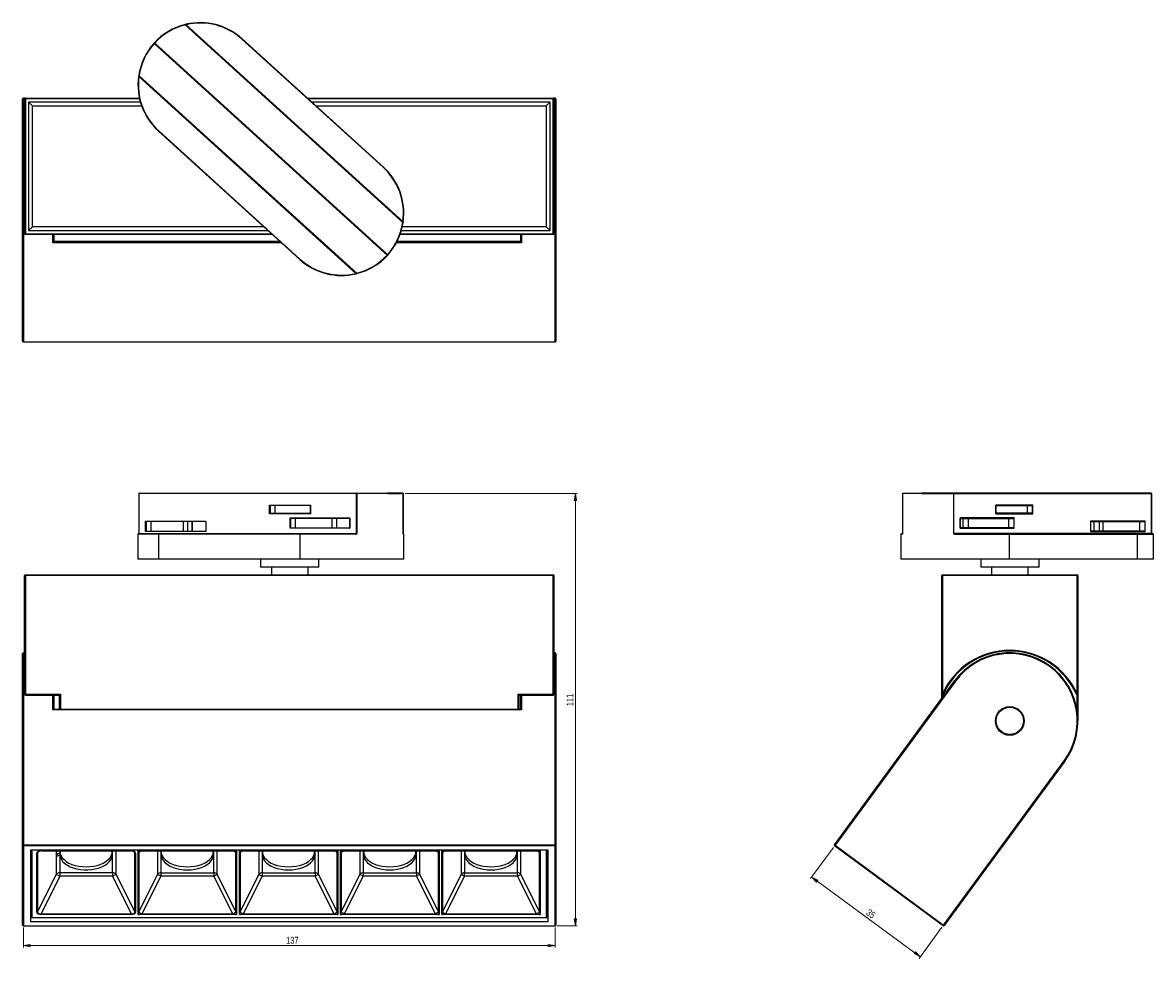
# Model space of a CAD drawing. Header units: millimetres. Extents: x 210 to 1117, y 285 to 765.
# Tile 2 of 2: x 536 to 1117, y 285 to 765. Entities that reach past the tile are written whole.
import ezdxf

# ---------------------------------------------------------------- set-up
doc = ezdxf.new("R2010")
doc.units = ezdxf.units.MM
doc.styles.add('SLDTEXTSTYLE0', font='TXT', dxfattribs={"width": 0.75})
doc.dimstyles.new('SLDDIMSTYLE0', dxfattribs={"dimtxt": 3.5, "dimasz": 3.556, "dimexe": 0, "dimexo": 0.0625, "dimgap": 0.875, "dimtad": 1, "dimdec": 0, "dimlfac": 0.5, "dimrnd": 1e-09, "dimzin": 12, "dimdsep": 46, "dimtxsty": 'SLDTEXTSTYLE0', "dimblk1": 'CLOSED', "dimblk2": 'CLOSED', "dimsah": 1, "dimcen": 0.09, "dimadec": 0, "dimazin": 3, "dimtfac": 1, "dimtdec": 0, "dimtofl": 0, "dimtmove": 0, "dimatfit": 3, "dimldrblk": 'CLOSED', "dimfxl": 0, "dimfrac": 2, "dimtolj": 1, "dimtzin": 12, "dimarcsym": 0})

# ---------------------------------------------------------------- blocks, each defined once
blk = doc.blocks.new('_Closed')
at = {"color": 0, "linetype": 'ByBlock', "lineweight": -2}
for p, q in [((-1, 0.166667), (0, 0)), ((-1, 0.166667), (-1, -0.166667)), ((0, 0), (-1, -0.166667)), ((0, 0), (-1, 0))]:
    blk.add_line(p, q, dxfattribs=at)
blk = doc.blocks.new('_D')
at = {"color": 7, "linetype": 'Continuous', "lineweight": 0}
for p, q in [((732.24, 523.24), (820.73, 523.24)), ((819.73, 301.33), (819.73, 523.24)), ((810.33, 301.33), (820.73, 301.33))]:
    blk.add_line(p, q, dxfattribs=at)
at = {"color": 7, "linetype": 'Continuous', "lineweight": 18, "xscale": 3.556, "yscale": 3.556}
for p, rotation in [((819.73, 523.24, -1.9), 90.0000000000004), ((819.73, 301.33, -1.9), 270.0000000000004)]:
    blk.add_blockref('_Closed', p, dxfattribs=dict(at, rotation=rotation))
at = {"color": 7, "linetype": 'Continuous', "lineweight": 18, "insert": (815.22, 414.02), "char_height": 3.5, "attachment_point": 1, "rotation": 90, "style": 'SLDTEXTSTYLE0'}
blk.add_mtext('111', dxfattribs=at)
blk = doc.blocks.new('_D_1')
at = {"color": 7, "linetype": 'Continuous', "lineweight": 0}
for p, q in [((536.13, 300.33), (536.13, 290.09)), ((809.33, 300.33), (809.33, 290.09)), ((536.13, 291.09), (809.33, 291.09))]:
    blk.add_line(p, q, dxfattribs=at)
at = {"color": 7, "linetype": 'Continuous', "lineweight": 18, "xscale": 3.556, "yscale": 3.556, "rotation": 180.0000000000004}
blk.add_blockref('_Closed', (536.13, 291.09, -1.9), dxfattribs=at)
at = {"color": 7, "linetype": 'Continuous', "lineweight": 18, "xscale": 3.556, "yscale": 3.556}
blk.add_blockref('_Closed', (809.33, 291.09, -1.9), dxfattribs=at)
at = {"color": 7, "linetype": 'Continuous', "lineweight": 18, "insert": (671.12, 295.6), "char_height": 3.5, "attachment_point": 1, "style": 'SLDTEXTSTYLE0'}
blk.add_mtext('137', dxfattribs=at)
blk = doc.blocks.new('_D_2')
at = {"color": 7, "linetype": 'Continuous', "lineweight": 0}
for p, q in [((952.32, 341.49), (940.58, 325.5)), ((996.94, 285.35), (941.17, 326.31)), ((1008.09, 300.52), (996.35, 284.54))]:
    blk.add_line(p, q, dxfattribs=at)
at = {"color": 7, "linetype": 'Continuous', "lineweight": 18, "xscale": 3.556, "yscale": 3.556}
for p, rotation in [((941.17, 326.31, 0.08), 143.704085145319), ((996.94, 285.35, 0.08), 323.704085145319)]:
    blk.add_blockref('_Closed', p, dxfattribs=dict(at, rotation=rotation))
at = {"color": 7, "linetype": 'Continuous', "lineweight": 18, "insert": (970.85, 310.11), "char_height": 3.5, "attachment_point": 1, "rotation": 323.70409, "style": 'SLDTEXTSTYLE0'}
blk.add_mtext('35', dxfattribs=at)

msp = doc.modelspace()

# ---------------------------------------------------------------- linework, layer by layer
at = {"color": 7, "linetype": 'Continuous', "lineweight": 25}
for p, q in [((619.22, 763.81), (619.17, 764)), ((619.35, 763.96), (619.22, 763.81)), ((619.22, 763.81), (731.04, 662.38)), ((731.18, 662.53), (619.35, 763.96)), ((619.68, 763.92), (619.64, 764.12)), ((731.11, 662.86), (619.68, 763.92)), ((648.51, 756.68), (648.37, 756.53)), ((648.37, 756.53), (720.96, 690.69)), ((721.1, 690.84), (648.51, 756.68)), ((603.17, 754.33), (603.44, 754.62)), ((603.32, 754.19), (603.17, 754.33)), ((603.32, 754.19), (603.46, 754.34)), ((723.02, 645.63), (603.32, 754.19)), ((603.59, 754.49), (603.44, 754.62)), ((603.59, 754.49), (603.46, 754.34)), ((603.46, 754.34), (723.3, 645.64)), ((723.29, 645.92), (603.59, 754.49)), ((595.5, 737.26), (595.3, 737.28)), ((595.57, 737.73), (595.37, 737.76)), ((595.43, 737.59), (595.57, 737.73)), ((707.26, 636.16), (595.43, 737.59)), ((706.92, 636.19), (595.5, 737.26)), ((595.57, 737.73), (707.39, 636.31)), ((535.73, 711.69), (535.73, 725.81)), ((537.13, 726.21), (536.13, 726.21)), ((536.73, 656.61), (536.73, 725.81)), ((536.73, 725.81), (537.13, 725.81)), ((537.13, 726.21), (537.13, 725.81)), ((537.13, 726.21), (595.73, 726.21)), ((537.13, 725.81), (537.13, 656.61)), ((538.73, 724.21), (538.73, 658.21)), ((596.23, 724.21), (538.73, 724.21)), ((540.73, 722.21), (538.73, 724.21)), ((540.73, 660.21), (540.73, 722.21)), ((540.73, 722.21), (596.87, 722.21)), ((682.1, 726.21), (808.33, 726.21)), ((806.73, 724.21), (684.31, 724.21)), ((686.51, 722.21), (804.73, 722.21)), ((804.73, 722.21), (806.73, 724.21)), ((804.73, 722.21), (804.73, 660.21)), ((806.73, 658.21), (806.73, 724.21)), ((809.33, 726.21), (808.33, 726.21)), ((808.33, 726.21), (808.33, 725.81)), ((808.33, 656.61), (808.33, 725.81)), ((808.33, 725.81), (808.73, 725.81)), ((808.73, 725.81), (808.73, 656.61)), ((809.73, 725.81), (809.73, 711.69)), ((535.73, 663.32), (535.73, 711.69)), ((536.13, 711.93), (536.13, 663)), ((605.51, 709.27), (605.65, 709.42)), ((678.1, 643.44), (605.51, 709.27)), ((605.65, 709.42), (678.23, 643.58)), ((809.33, 663), (809.33, 711.93)), ((809.73, 711.69), (809.73, 663.32)), ((721.1, 690.84), (720.96, 690.69)), ((535.73, 601.41), (535.73, 663.32)), ((536.13, 663), (536.13, 601.08)), ((731.18, 662.53), (731.04, 662.38)), ((731.24, 662.35), (731.04, 662.38)), ((731.31, 662.83), (731.11, 662.86)), ((809.33, 601.08), (809.33, 663)), ((809.73, 663.32), (809.73, 601.41)), ((537.13, 656.61), (536.73, 656.61)), ((537.13, 656.61), (537.13, 656.21)), ((540.73, 660.21), (538.73, 658.21)), ((538.73, 658.21), (661.81, 658.21)), ((659.6, 660.21), (540.73, 660.21)), ((730.33, 658.21), (806.73, 658.21)), ((804.73, 660.21), (730.84, 660.21)), ((804.73, 660.21), (806.73, 658.21)), ((808.73, 656.61), (808.33, 656.61)), ((808.33, 656.61), (808.33, 656.21)), ((664.01, 656.21), (537.13, 656.21)), ((551.73, 656.21), (551.73, 652.49)), ((667.94, 652.65), (551.73, 652.65)), ((791.73, 652.65), (728.13, 652.65)), ((808.33, 656.21), (729.68, 656.21)), ((791.73, 652.49), (791.73, 656.21)), ((678.1, 643.44), (678.23, 643.58)), ((706.97, 636), (706.92, 636.19)), ((707.26, 636.16), (707.39, 636.31)), ((707.44, 636.11), (707.39, 636.31)), ((536.13, 601.08), (809.33, 601.08)), ((536.13, 601.01), (809.33, 601.01)), ((595.37, 523.24), (595.37, 502.74)), ((707.26, 523.24), (595.43, 523.24)), ((595.43, 523.24), (595.43, 502.74)), ((595.57, 523.44), (707.39, 523.44)), ((707.26, 502.74), (707.26, 523.24)), ((707.44, 523.24), (707.26, 523.24)), ((707.39, 523.44), (723.02, 523.44)), ((707.44, 523.24), (707.44, 502.74)), ((723.3, 523.24), (707.44, 523.24)), ((723.29, 523.44), (723.02, 523.44)), ((731.04, 523.44), (723.29, 523.44)), ((723.3, 523.24), (731.24, 523.24)), ((731.24, 502.74), (731.24, 523.24)), ((731.24, 523.24), (731.24, 502.74)), ((987.85, 523.24), (987.85, 502.74)), ((987.85, 523.24), (987.85, 502.74)), ((997.38, 523.24), (987.85, 523.24)), ((988.05, 523.44), (997.37, 523.44)), ((997.37, 523.44), (997.66, 523.44)), ((997.38, 523.24), (1014.09, 523.24)), ((1014.12, 523.44), (997.66, 523.44)), ((1014.09, 523.24), (1014.09, 502.74)), ((1014.09, 523.24), (1014.27, 523.24)), ((1115.55, 523.44), (1014.12, 523.44)), ((1014.27, 502.74), (1014.27, 523.24)), ((1014.27, 523.24), (1115.7, 523.24)), ((1115.7, 523.24), (1115.7, 502.74)), ((1115.75, 502.74), (1115.75, 523.24)), ((662.59, 517.26), (683.63, 517.26)), ((662.59, 512.86), (662.59, 517.26)), ((683.56, 517.11), (683.56, 513.01)), ((683.63, 517.26), (683.63, 512.86)), ((1054.78, 517.26), (1035.7, 517.26)), ((1035.7, 517.26), (1035.7, 512.86)), ((1035.76, 512.99), (1035.76, 517.12)), ((1054.78, 512.86), (1054.78, 517.26)), ((683.63, 512.86), (662.59, 512.86)), ((683.56, 517.06), (662.87, 517.06)), ((662.87, 517.06), (662.87, 513.06)), ((662.87, 513.06), (683.56, 513.06)), ((665.32, 517.06), (665.32, 513.06)), ((1035.7, 512.86), (1054.78, 512.86)), ((1035.76, 517.06), (1054.5, 517.06)), ((1054.5, 513.06), (1035.76, 513.06)), ((1051.81, 517.06), (1051.81, 513.06)), ((1054.5, 517.06), (1054.5, 513.06)), ((598.91, 509.06), (629.87, 509.06)), ((598.91, 503.74), (598.91, 509.06)), ((629.8, 508.86), (599.19, 508.86)), ((599.19, 508.86), (599.19, 503.94)), ((601.64, 508.86), (601.64, 503.94)), ((618.27, 508.86), (618.27, 503.94)), ((620.39, 508.86), (620.39, 503.94)), ((622.84, 508.86), (622.84, 503.94)), ((622.89, 503.94), (622.89, 508.86)), ((629.8, 508.91), (629.8, 503.89)), ((629.87, 509.06), (629.87, 503.74)), ((673.12, 510.66), (703.78, 510.66)), ((673.12, 505.34), (673.12, 510.66)), ((703.72, 510.46), (673.4, 510.46)), ((673.4, 510.46), (673.4, 505.54)), ((673.4, 505.54), (703.72, 505.54)), ((675.84, 510.46), (675.84, 505.54)), ((694.6, 510.46), (694.6, 505.54)), ((697.05, 510.46), (697.05, 505.54)), ((697.1, 505.54), (697.1, 510.46)), ((703.72, 510.51), (703.72, 505.49)), ((703.78, 510.66), (703.78, 505.34)), ((1045.24, 510.66), (1017.42, 510.66)), ((1017.42, 510.66), (1017.42, 505.34)), ((1017.47, 505.47), (1017.47, 510.52)), ((1017.47, 510.46), (1044.95, 510.46)), ((1044.95, 505.54), (1017.47, 505.54)), ((1018.81, 510.46), (1018.81, 505.54)), ((1018.88, 510.46), (1018.88, 505.54)), ((1021.58, 510.46), (1021.58, 505.54)), ((1042.26, 510.46), (1042.26, 505.54)), ((1044.95, 510.46), (1044.95, 505.54)), ((1045.24, 505.34), (1045.24, 510.66)), ((1112.54, 509.06), (1084.46, 509.06)), ((1084.46, 509.06), (1084.46, 503.74)), ((1084.51, 503.87), (1084.51, 508.92)), ((1084.51, 508.86), (1112.26, 508.86)), ((1086.12, 508.86), (1086.12, 503.94)), ((1086.19, 508.86), (1086.19, 503.94)), ((1088.88, 508.86), (1088.88, 503.94)), ((1090.81, 508.86), (1090.81, 503.94)), ((1109.56, 508.86), (1109.56, 503.94)), ((1112.26, 508.86), (1112.26, 503.94)), ((1112.54, 503.74), (1112.54, 509.06)), ((595.01, 502.34), (595.01, 489.44)), ((595.21, 502.54), (605.65, 502.54)), ((595.43, 502.74), (707.26, 502.74)), ((629.87, 503.74), (598.91, 503.74)), ((599.19, 503.94), (629.8, 503.94)), ((605.51, 502.34), (605.51, 489.44)), ((678.1, 502.34), (605.51, 502.34)), ((605.65, 502.54), (678.23, 502.54)), ((703.78, 505.34), (673.12, 505.34)), ((678.1, 502.34), (678.1, 489.44)), ((706.97, 502.34), (678.1, 502.34)), ((678.23, 502.54), (706.92, 502.54)), ((707.44, 502.74), (707.26, 502.74)), ((731.24, 502.74), (731.24, 502.74)), ((731.6, 489.44), (731.6, 502.34)), ((986.88, 502.34), (986.88, 489.44)), ((987.08, 502.54), (987.93, 502.54)), ((1014.09, 502.74), (1014.27, 502.74)), ((1115.7, 502.74), (1014.27, 502.74)), ((1014.57, 502.34), (1042.58, 502.34)), ((1042.43, 502.54), (1014.6, 502.54)), ((1017.42, 505.34), (1045.24, 505.34)), ((1108.27, 502.54), (1042.43, 502.54)), ((1042.58, 502.34), (1042.58, 489.44)), ((1042.58, 502.34), (1108.42, 502.34)), ((1084.46, 503.74), (1112.54, 503.74)), ((1112.26, 503.94), (1084.51, 503.94)), ((1116.52, 502.54), (1108.27, 502.54)), ((1108.42, 502.34), (1108.42, 489.44)), ((1116.72, 489.44), (1116.72, 502.34)), ((605.51, 489.44), (595.01, 489.44)), ((678.1, 489.44), (605.51, 489.44)), ((657.93, 489.44), (657.93, 485.44)), ((731.6, 489.44), (678.1, 489.44)), ((687.93, 485.44), (687.93, 489.44)), ((1042.58, 489.44), (986.88, 489.44)), ((1028.06, 489.44), (1028.06, 485.44)), ((1108.42, 489.44), (1042.58, 489.44)), ((1058.06, 485.44), (1058.06, 489.44)), ((1116.72, 489.44), (1108.42, 489.44)), ((684.04, 485.44), (657.93, 485.44)), ((663.6, 485.44), (663.6, 481.44)), ((682.51, 481.44), (682.51, 485.44)), ((687.93, 485.44), (684.04, 485.44)), ((1032.99, 485.44), (1028.06, 485.44)), ((1058.06, 485.44), (1032.99, 485.44)), ((1033.49, 485.44), (1033.49, 481.44)), ((1052.41, 481.44), (1052.41, 485.44)), ((536.73, 420.16), (536.73, 481.04)), ((536.73, 481.04), (537.13, 481.04)), ((537.13, 481.44), (808.33, 481.44)), ((537.13, 481.44), (537.13, 481.04)), ((537.13, 481.04), (537.13, 420.16)), ((808.33, 481.04), (537.13, 481.04)), ((808.33, 481.44), (808.33, 481.04)), ((808.33, 420.16), (808.33, 481.04)), ((808.73, 481.04), (808.33, 481.04)), ((808.73, 481.04), (808.73, 420.16)), ((1007.95, 420.16), (1007.95, 481.04)), ((1008.35, 481.04), (1007.95, 481.04)), ((1008.35, 481.04), (1008.35, 481.44)), ((1008.35, 481.44), (1077.55, 481.44)), ((1077.55, 481.04), (1008.35, 481.04)), ((1008.35, 481.04), (1008.35, 420.16)), ((1077.55, 481.44), (1077.55, 481.04)), ((1077.95, 481.04), (1077.55, 481.04)), ((1077.55, 420.16), (1077.55, 481.04)), ((1077.95, 481.04), (1077.95, 420.16)), ((535.73, 426.92), (535.73, 441.04)), ((536.73, 441.44), (536.13, 441.44)), ((809.33, 441.44), (808.73, 441.44)), ((809.73, 441.04), (809.73, 426.92)), ((1063.43, 434.32), (1063.67, 434.65)), ((535.73, 342.61), (535.73, 426.92)), ((536.13, 427.16), (536.13, 342.85)), ((809.33, 342.85), (809.33, 427.16)), ((809.73, 426.92), (809.73, 342.61)), ((952.82, 342.85), (1014.74, 427.16)), ((1015.06, 426.92), (953.15, 342.61)), ((1015.06, 426.92), (1014.74, 427.16)), ((536.73, 420.16), (537.13, 420.16)), ((537.13, 420.16), (555.13, 420.16)), ((537.13, 419.76), (554.73, 419.76)), ((551.73, 419.76), (551.73, 412.24)), ((554.73, 419.76), (555.13, 420.16)), ((554.73, 412.24), (554.73, 419.76)), ((790.73, 419.76), (790.33, 420.16)), ((790.33, 420.16), (808.33, 420.16)), ((790.73, 419.76), (808.33, 419.76)), ((790.73, 419.76), (790.73, 412.24)), ((791.73, 412.24), (791.73, 419.76)), ((808.73, 420.16), (808.33, 420.16)), ((1008.35, 420.16), (1007.95, 420.16)), ((1007.95, 417.91), (1007.95, 420.16)), ((1008.72, 420), (1008.35, 420.16)), ((1077.55, 420.16), (1077.19, 420)), ((1077.95, 420.16), (1077.55, 420.16)), ((1077.95, 420.16), (1077.95, 406.44)), ((792.13, 412.08), (551.33, 412.08)), ((791.81, 412.24), (551.66, 412.24)), ((1008.92, 301.65), (1070.84, 385.96)), ((1071.16, 385.72), (1009.24, 301.41)), ((1071.16, 385.72), (1070.84, 385.96)), ((536.13, 342.29), (536.13, 342.85)), ((536.13, 342.85), (809.33, 342.85)), ((809.33, 342.29), (809.33, 342.85)), ((953.15, 342.61), (952.82, 342.85)), ((535.73, 301.65), (535.73, 342.61)), ((809.33, 342.29), (536.13, 342.29)), ((536.13, 342.29), (536.13, 301.33)), ((805.73, 340.16), (539.73, 340.16)), ((539.73, 340.16), (539.73, 303.46)), ((540.13, 305.63), (540.13, 340.16)), ((543.1, 308.3), (543.1, 338.55)), ((543.45, 338.71), (543.45, 308.46)), ((545.18, 339.78), (591.63, 339.78)), ((545.18, 339.7), (591.63, 339.7)), ((554.88, 337.47), (554.88, 328.55)), ((593.36, 308.46), (593.36, 338.71)), ((593.7, 338.55), (593.7, 308.3)), ((595.1, 339.78), (645.7, 339.78)), ((595.1, 307.07), (595.1, 339.78)), ((595.45, 338.81), (595.45, 308.36)), ((595.88, 339.49), (595.85, 339.47)), ((596.4, 339.7), (644.4, 339.7)), ((645.36, 308.36), (645.36, 338.81)), ((645.7, 339.78), (645.7, 307.07)), ((647.1, 339.78), (697.7, 339.78)), ((647.1, 307.07), (647.1, 339.78)), ((647.45, 338.81), (647.45, 308.36)), ((647.88, 339.49), (647.85, 339.47)), ((648.4, 339.7), (696.4, 339.7)), ((697.36, 308.36), (697.36, 338.81)), ((697.7, 339.78), (697.7, 307.07)), ((699.1, 339.78), (749.7, 339.78)), ((699.1, 307.07), (699.1, 339.78)), ((699.45, 338.81), (699.45, 308.36)), ((699.88, 339.49), (699.85, 339.47)), ((700.4, 339.7), (748.4, 339.7)), ((749.36, 308.36), (749.36, 338.81)), ((749.7, 339.78), (749.7, 307.07)), ((751.1, 339.78), (801.7, 339.78)), ((751.1, 307.07), (751.1, 339.78)), ((751.45, 338.81), (751.45, 308.36)), ((751.88, 339.49), (751.85, 339.47)), ((752.4, 339.7), (800.4, 339.7)), ((801.36, 308.36), (801.36, 338.81)), ((801.7, 339.78), (801.7, 307.07)), ((805.33, 340.16), (805.33, 305.63)), ((805.73, 303.46), (805.73, 340.16)), ((809.33, 301.33), (809.33, 342.29)), ((809.73, 342.61), (809.73, 301.65)), ((952.91, 342.29), (953.15, 342.61)), ((1008.68, 301.33), (952.91, 342.29)), ((953.15, 342.61), (1008.92, 301.65)), ((553.15, 327.74), (553.15, 336.66)), ((543.45, 308.46), (553.15, 327.74)), ((554.88, 326.71), (545.18, 307.43)), ((554.88, 328.55), (581.93, 328.55)), ((554.88, 328.55), (554.88, 326.71)), ((581.93, 326.71), (554.88, 326.71)), ((581.93, 328.55), (581.93, 326.71)), ((591.63, 307.43), (581.93, 326.71)), ((583.66, 327.74), (593.36, 308.46)), ((595.45, 308.36), (605.21, 327.75)), ((606.76, 326.83), (597.01, 307.43)), ((606.76, 328.48), (634.04, 328.48)), ((606.76, 328.48), (606.76, 326.83)), ((634.04, 326.83), (606.76, 326.83)), ((634.04, 328.48), (634.04, 326.83)), ((643.8, 307.43), (634.04, 326.83)), ((635.6, 327.75), (645.36, 308.36)), ((647.45, 308.36), (657.21, 327.75)), ((658.76, 326.83), (649.01, 307.43)), ((658.76, 328.48), (686.04, 328.48)), ((658.76, 328.48), (658.76, 326.83)), ((686.04, 326.83), (658.76, 326.83)), ((686.04, 328.48), (686.04, 326.83)), ((695.8, 307.43), (686.04, 326.83)), ((687.6, 327.75), (697.36, 308.36)), ((699.45, 308.36), (709.21, 327.75)), ((710.76, 326.83), (701.01, 307.43)), ((710.76, 328.48), (738.04, 328.48)), ((710.76, 328.48), (710.76, 326.83)), ((738.04, 326.83), (710.76, 326.83)), ((738.04, 328.48), (738.04, 326.83)), ((747.8, 307.43), (738.04, 326.83)), ((739.6, 327.75), (749.36, 308.36)), ((751.45, 308.36), (761.21, 327.75)), ((762.76, 326.83), (753.01, 307.43)), ((762.76, 328.48), (790.04, 328.48)), ((762.76, 326.83), (762.76, 328.48)), ((790.04, 326.83), (762.76, 326.83)), ((790.04, 326.83), (790.04, 328.48)), ((799.8, 307.43), (790.04, 326.83)), ((791.6, 327.75), (801.36, 308.36)), ((539.73, 303.46), (805.73, 303.46)), ((540.3, 305.47), (805.17, 305.47)), ((540.53, 305.55), (804.93, 305.55)), ((545.18, 307.43), (591.63, 307.43)), ((545.18, 307.07), (545.18, 307.43)), ((591.63, 307.07), (545.18, 307.07)), ((591.63, 307.07), (591.63, 307.43)), ((645.7, 307.07), (595.1, 307.07)), ((597.01, 307.43), (643.8, 307.43)), ((697.7, 307.07), (647.1, 307.07)), ((649.01, 307.43), (695.8, 307.43)), ((749.7, 307.07), (699.1, 307.07)), ((701.01, 307.43), (747.8, 307.43)), ((801.7, 307.07), (751.1, 307.07)), ((753.01, 307.43), (799.8, 307.43)), ((536.13, 301.33), (809.33, 301.33)), ((536.13, 301.25), (809.33, 301.25)), ((1008.92, 301.65), (1008.68, 301.33)), ((1009.24, 301.41), (1008.92, 301.65))]:
    msp.add_line(p, q, dxfattribs=at)
at = {"color": 8, "linetype": 'Continuous', "lineweight": 25}
for p, q in [((536.13, 726.21), (536.13, 711.93)), ((595.82, 725.81), (537.13, 725.81)), ((808.33, 725.81), (682.54, 725.81)), ((809.33, 711.93), (809.33, 726.21)), ((536.13, 711.93), (536.73, 711.93)), ((808.73, 711.93), (809.33, 711.93)), ((536.73, 663), (536.13, 663)), ((809.33, 663), (808.73, 663)), ((537.13, 656.61), (663.57, 656.61)), ((729.82, 656.61), (808.33, 656.61)), ((551.33, 651.93), (551.33, 656.21)), ((668.74, 651.93), (551.33, 651.93)), ((792.13, 651.93), (727.75, 651.93)), ((792.13, 656.21), (792.13, 651.93)), ((536.13, 601.01), (536.13, 601.08)), ((809.33, 601.01), (809.33, 601.08)), ((595.43, 523.24), (595.37, 523.24)), ((731.24, 523.24), (731.24, 523.24)), ((987.85, 523.24), (987.85, 523.24)), ((1115.7, 523.24), (1115.75, 523.24)), ((605.51, 502.34), (595.01, 502.34)), ((595.43, 502.74), (595.37, 502.74)), ((731.31, 502.34), (731.6, 502.34)), ((987.74, 502.34), (986.88, 502.34)), ((987.85, 502.74), (987.85, 502.74)), ((1108.42, 502.34), (1116.72, 502.34)), ((1115.7, 502.74), (1115.75, 502.74)), ((536.13, 441.44), (536.13, 427.16)), ((809.33, 427.16), (809.33, 441.44)), ((536.73, 427.16), (536.13, 427.16)), ((809.33, 427.16), (808.73, 427.16)), ((537.13, 419.76), (537.13, 420.16)), ((551.33, 412.08), (551.33, 419.76)), ((555.13, 420.16), (555.13, 412.24)), ((790.33, 412.24), (790.33, 420.16)), ((792.13, 419.76), (792.13, 412.08)), ((808.33, 419.76), (808.33, 420.16)), ((1008.35, 419.76), (1008.35, 418.45)), ((1077.55, 411.71), (1077.55, 419.76)), ((540.53, 340.16), (540.53, 305.55)), ((544.66, 339.68), (543.45, 338.71)), ((545.18, 339.7), (545.18, 339.78)), ((553.15, 337.59), (553.15, 339.7)), ((554.88, 339.7), (554.88, 338.39)), ((581.93, 328.55), (581.93, 339.7)), ((583.66, 339.7), (583.66, 327.74)), ((591.63, 339.7), (591.63, 339.78)), ((593.36, 338.71), (592.15, 339.68)), ((596.55, 339.7), (595.45, 338.81)), ((605.21, 327.75), (605.21, 339.7)), ((606.76, 339.7), (606.76, 328.48)), ((634.04, 328.48), (634.04, 339.7)), ((635.6, 339.7), (635.6, 327.75)), ((645.36, 338.81), (644.25, 339.7)), ((648.55, 339.7), (647.45, 338.81)), ((657.21, 327.75), (657.21, 339.7)), ((658.76, 339.7), (658.76, 328.48)), ((686.04, 328.48), (686.04, 339.7)), ((687.6, 339.7), (687.6, 327.75)), ((697.36, 338.81), (696.25, 339.7)), ((700.55, 339.7), (699.45, 338.81)), ((709.21, 327.75), (709.21, 339.7)), ((710.76, 339.7), (710.76, 328.48)), ((738.04, 328.48), (738.04, 339.7)), ((739.6, 339.7), (739.6, 327.75)), ((749.36, 338.81), (748.25, 339.7)), ((752.55, 339.7), (751.45, 338.81)), ((761.21, 327.75), (761.21, 339.7)), ((762.76, 339.7), (762.76, 328.48)), ((790.04, 328.48), (790.04, 339.7)), ((791.6, 339.7), (791.6, 327.75)), ((801.36, 338.81), (800.25, 339.7)), ((804.93, 305.55), (804.93, 340.16)), ((536.13, 301.25), (536.13, 301.33)), ((809.33, 301.25), (809.33, 301.33))]:
    msp.add_line(p, q, dxfattribs=at)
at = {"color": 7, "linetype": 'Continuous', "lineweight": 25, "flags": 128}
for points in [[(536.13, 711.93), (536.06, 711.92), (535.98, 711.91), (535.91, 711.89), (535.85, 711.86), (535.8, 711.82), (535.76, 711.78), (535.74, 711.74), (535.73, 711.69)], [(809.73, 711.69), (809.73, 711.74), (809.7, 711.78), (809.67, 711.82), (809.62, 711.86), (809.56, 711.89), (809.49, 711.91), (809.41, 711.92), (809.33, 711.93)], [(536.13, 427.16), (536.06, 427.15), (535.98, 427.14), (535.91, 427.12), (535.85, 427.09), (535.8, 427.05), (535.76, 427.01), (535.74, 426.97), (535.73, 426.92)], [(809.73, 426.92), (809.73, 426.97), (809.7, 427.01), (809.67, 427.05), (809.62, 427.09), (809.56, 427.12), (809.49, 427.14), (809.41, 427.15), (809.33, 427.16)], [(536.13, 342.85), (536.06, 342.85), (535.98, 342.83), (535.91, 342.81), (535.85, 342.78), (535.8, 342.75), (535.76, 342.71), (535.74, 342.66), (535.73, 342.61)], [(809.73, 342.61), (809.73, 342.66), (809.7, 342.71), (809.67, 342.75), (809.62, 342.78), (809.56, 342.81), (809.49, 342.83), (809.41, 342.85), (809.33, 342.85)], [(554.88, 337.47), (555.13, 336.33), (555.65, 335.23), (556.44, 334.18), (557.46, 333.21), (558.71, 332.34), (560.16, 331.58), (561.78, 330.95), (563.53, 330.47), (565.39, 330.13), (567.3, 329.96), (569.23, 329.96), (571.15, 330.11), (573.01, 330.43), (574.77, 330.9), (576.4, 331.51), (577.87, 332.26), (579.14, 333.12), (580.19, 334.09), (581, 335.13), (581.55, 336.22), (581.82, 337.36), (581.82, 338.5), (581.55, 339.64), (581.52, 339.7)], [(555.19, 339.7), (555.13, 339.53), (554.88, 338.39)], [(554.93, 338.74), (554.99, 338.4), (555.4, 337.29), (556.08, 336.22), (557, 335.22), (558.15, 334.31), (559.52, 333.5), (561.06, 332.82), (562.75, 332.27), (564.55, 331.87), (566.44, 331.63), (568.36, 331.55)], [(568.36, 331.55), (570.28, 331.63), (572.16, 331.87), (573.97, 332.27), (575.66, 332.82), (577.2, 333.5), (578.56, 334.31), (579.71, 335.22), (580.64, 336.22), (581.31, 337.29), (581.72, 338.4), (581.79, 338.74)], [(607.19, 339.7), (606.99, 339.07), (606.86, 337.93), (606.99, 336.79), (607.4, 335.68), (608.08, 334.61), (609, 333.61), (610.15, 332.7), (611.52, 331.89), (613.06, 331.21), (614.75, 330.66), (616.55, 330.26), (618.44, 330.02), (620.36, 329.94)], [(606.93, 338.74), (606.99, 338.4), (607.4, 337.29), (608.08, 336.22), (609, 335.22), (610.15, 334.31), (611.52, 333.5), (613.06, 332.82), (614.75, 332.27), (616.55, 331.87), (618.44, 331.63), (620.36, 331.55)], [(620.36, 329.94), (622.28, 330.02), (624.16, 330.26), (625.97, 330.66), (627.66, 331.21), (629.2, 331.89), (630.56, 332.7), (631.71, 333.61), (632.64, 334.61), (633.31, 335.68), (633.72, 336.79), (633.86, 337.93), (633.72, 339.07), (633.52, 339.7)], [(620.36, 331.55), (622.28, 331.63), (624.16, 331.87), (625.97, 332.27), (627.66, 332.82), (629.2, 333.5), (630.56, 334.31), (631.71, 335.22), (632.64, 336.22), (633.31, 337.29), (633.72, 338.4), (633.79, 338.74)], [(659.19, 339.7), (658.99, 339.07), (658.86, 337.93), (658.99, 336.79), (659.4, 335.68), (660.08, 334.61), (661, 333.61), (662.15, 332.7), (663.52, 331.89), (665.06, 331.21), (666.75, 330.66), (668.55, 330.26), (670.44, 330.02), (672.36, 329.94)], [(658.93, 338.74), (658.99, 338.4), (659.4, 337.29), (660.08, 336.22), (661, 335.22), (662.15, 334.31), (663.52, 333.5), (665.06, 332.82), (666.75, 332.27), (668.55, 331.87), (670.44, 331.63), (672.36, 331.55)], [(672.36, 329.94), (674.28, 330.02), (676.16, 330.26), (677.97, 330.66), (679.66, 331.21), (681.2, 331.89), (682.56, 332.7), (683.71, 333.61), (684.64, 334.61), (685.31, 335.68), (685.72, 336.79), (685.86, 337.93), (685.72, 339.07), (685.52, 339.7)], [(672.36, 331.55), (674.28, 331.63), (676.16, 331.87), (677.97, 332.27), (679.66, 332.82), (681.2, 333.5), (682.56, 334.31), (683.71, 335.22), (684.64, 336.22), (685.31, 337.29), (685.72, 338.4), (685.79, 338.74)], [(711.19, 339.7), (710.99, 339.07), (710.86, 337.93), (710.99, 336.79), (711.4, 335.68), (712.08, 334.61), (713, 333.61), (714.15, 332.7), (715.52, 331.89), (717.06, 331.21), (718.75, 330.66), (720.55, 330.26), (722.44, 330.02), (724.36, 329.94)], [(710.93, 338.74), (710.99, 338.4), (711.4, 337.29), (712.08, 336.22), (713, 335.22), (714.15, 334.31), (715.52, 333.5), (717.06, 332.82), (718.75, 332.27), (720.55, 331.87), (722.44, 331.63), (724.36, 331.55)], [(724.36, 329.94), (726.28, 330.02), (728.16, 330.26), (729.97, 330.66), (731.66, 331.21), (733.2, 331.89), (734.56, 332.7), (735.71, 333.61), (736.64, 334.61), (737.31, 335.68), (737.72, 336.79), (737.86, 337.93), (737.72, 339.07), (737.52, 339.7)], [(724.36, 331.55), (726.28, 331.63), (728.16, 331.87), (729.97, 332.27), (731.66, 332.82), (733.2, 333.5), (734.56, 334.31), (735.71, 335.22), (736.64, 336.22), (737.31, 337.29), (737.72, 338.4), (737.79, 338.74)], [(763.19, 339.7), (762.99, 339.07), (762.86, 337.93), (762.99, 336.79), (763.4, 335.68), (764.08, 334.61), (765, 333.61), (766.15, 332.7), (767.52, 331.89), (769.06, 331.21), (770.75, 330.66), (772.55, 330.26), (774.44, 330.02), (776.36, 329.94)], [(762.93, 338.74), (762.99, 338.4), (763.4, 337.29), (764.08, 336.22), (765, 335.22), (766.15, 334.31), (767.52, 333.5), (769.06, 332.82), (770.75, 332.27), (772.55, 331.87), (774.44, 331.63), (776.36, 331.55)], [(776.36, 329.94), (778.28, 330.02), (780.16, 330.26), (781.97, 330.66), (783.66, 331.21), (785.2, 331.89), (786.56, 332.7), (787.71, 333.61), (788.64, 334.61), (789.31, 335.68), (789.72, 336.79), (789.86, 337.93), (789.72, 339.07), (789.52, 339.7)], [(776.36, 331.55), (778.28, 331.63), (780.16, 331.87), (781.97, 332.27), (783.66, 332.82), (785.2, 333.5), (786.56, 334.31), (787.71, 335.22), (788.64, 336.22), (789.31, 337.29), (789.72, 338.4), (789.79, 338.74)]]:
    msp.add_lwpolyline(points, dxfattribs=at)
at = {"color": 7, "linetype": 'Continuous', "lineweight": 25}
for radius in [7.4, 7]:
    msp.add_circle((1042.95, 406.44), radius, dxfattribs=at)
for centre, radius, start, end in [((627.01, 732.98), 32, 104.18689, 137.43119), ((627.01, 732.98), 31.8, 104.18689, 137.43119), ((619.22, 763.81), 0.2, 47.79154, 104.18689), ((627.01, 732.98), 32, 47.79154, 103.31716), ((627.01, 732.98), 31.8, 47.79154, 103.31716), ((627.01, 732.98), 32, 138.15189, 171.39619), ((627.01, 732.98), 31.8, 138.15189, 171.39619), ((603.32, 754.19), 0.2, 47.79154, 138.15189), ((603.59, 754.49), 0.2, 137.43119, 227.79154), ((627.01, 732.98), 32, 172.26592, 227.79154), ((627.01, 732.98), 31.8, 172.26592, 227.79154), ((595.57, 737.73), 0.2, 171.39619, 227.79154), ((536.13, 725.81), 0.4, 90, 180), ((537.13, 725.81), 0.4, 90, 180), ((808.33, 725.81), 0.4, 0, 90), ((809.33, 725.81), 0.4, 0, 90), ((699.6, 667.14), 31.8, 352.26592, 47.79154), ((699.6, 667.14), 32, 352.26592, 47.79154), ((536.1, 663.37), 0.368, 186.79354, 275.47088), ((699.6, 667.14), 31.8, 318.15189, 351.39619), ((699.6, 667.14), 32, 317.79154, 351.39619), ((731.04, 662.38), 0.2, 351.39619, 47.79154), ((809.37, 663.37), 0.368, 264.52912, 353.20646), ((537.13, 656.61), 0.4, 180, 270), ((808.33, 656.61), 0.4, 270, 0), ((699.6, 667.14), 31.8, 284.18689, 317.43119), ((699.6, 667.14), 32, 284.18689, 317.79154), ((699.6, 667.14), 32, 227.79154, 283.31716), ((699.6, 667.14), 31.8, 227.79154, 283.31716), ((707.39, 636.31), 0.2, 227.79154, 284.18689), ((536.13, 601.41), 0.4, 180, 270), ((536.1, 601.45), 0.368, 186.79354, 275.47088), ((809.33, 601.41), 0.4, 270, 0), ((809.37, 601.45), 0.368, 264.52912, 353.20646), ((595.57, 523.24), 0.2, 90, 180), ((595.61, 523.27), 0.177, 103.3122, 188.89902), ((707.43, 523.27), 0.177, 103.3122, 188.89902), ((707.2, 523.28), 0.245, 348.95527, 38.58658), ((731.04, 523.24), 0.2, 0, 90), ((731.04, 523.24), 0.199, 359.67762, 89.67395), ((988.05, 523.24), 0.2, 90, 180), ((988.05, 523.24), 0.197, 90.90092, 180.87344), ((1014.45, 523.29), 0.36, 155.17934, 187.80384), ((1014.09, 523.26), 0.18, 352.79867, 80.25642), ((1115.55, 523.24), 0.2, 0, 90), ((1115.52, 523.26), 0.18, 352.79867, 80.25642), ((595.21, 502.34), 0.2, 90, 180), ((605.69, 502.37), 0.177, 103.3122, 188.89902), ((678.28, 502.37), 0.177, 103.3122, 188.89902), ((706.72, 502.38), 0.256, 349.34333, 36.59932), ((731.4, 502.34), 0.2, 0, 90), ((987.08, 502.34), 0.2, 90, 180), ((1014.96, 502.39), 0.395, 157.5273, 187.14357), ((1042.4, 502.36), 0.18, 352.79867, 80.25642), ((1108.24, 502.36), 0.18, 352.79867, 80.25642), ((1116.52, 502.34), 0.2, 0, 90), ((537.13, 481.04), 0.4, 90, 180), ((808.33, 481.04), 0.4, 0, 90), ((1008.35, 481.04), 0.4, 90, 180), ((1077.55, 481.04), 0.4, 0, 90), ((1042.95, 404.94), 37.8, 23.74539, 156.25461), ((1042.95, 404.94), 37.4, 23.74539, 156.25461), ((536.13, 441.04), 0.4, 90, 180), ((809.33, 441.04), 0.4, 0, 90), ((1042.95, 406.44), 35, 53.70409, 143.70409), ((1042.95, 406.44), 34.6, 53.70409, 143.70409), ((1042.95, 406.44), 34.6, 323.70409, 53.70409), ((1042.95, 406.44), 35, 323.70409, 53.70409), ((537.13, 420.16), 0.4, 180, 270), ((808.33, 420.16), 0.4, 270, 0), ((1008.35, 420.16), 0.4, 180, 336.25461), ((1077.55, 420.16), 0.4, 203.74539, 0), ((953.15, 342.61), 0.4, 143.70409, 233.70409), ((536.1, 342.66), 0.368, 186.79354, 275.47088), ((543.12, 338.97), 0.425, 268.21529, 321.6924), ((554.81, 336.27), 2.12, 88.21529, 141.6924), ((554.81, 335.34), 2.12, 88.21529, 141.6924), ((559.6, 337.93), 4.74, 174.38461, 185.61539), ((593.69, 338.97), 0.425, 218.3076, 271.78471), ((809.37, 342.66), 0.368, 264.52912, 353.20646), ((554.81, 326.42), 2.12, 88.21529, 141.6924), ((558.82, 335.35), 9.49, 233.29061, 245.46208), ((581.99, 326.42), 2.12, 38.3076, 91.78471), ((577.98, 335.35), 9.49, 294.53792, 306.70939), ((606.71, 326.57), 1.91, 88.21529, 141.6924), ((610.31, 334.6), 8.54, 233.29061, 245.46208), ((634.1, 326.57), 1.91, 38.3076, 91.78471), ((630.49, 334.6), 8.54, 294.53792, 306.70939), ((658.71, 326.57), 1.91, 88.21529, 141.6924), ((662.31, 334.6), 8.54, 233.29061, 245.46208), ((686.1, 326.57), 1.91, 38.3076, 91.78471), ((682.49, 334.6), 8.54, 294.53792, 306.70939), ((710.71, 326.57), 1.91, 88.21529, 141.6924), ((714.31, 334.6), 8.54, 233.29061, 245.46208), ((738.1, 326.57), 1.91, 38.3076, 91.78471), ((734.49, 334.6), 8.54, 294.53792, 306.70939), ((762.71, 326.57), 1.91, 88.21529, 141.6924), ((766.31, 334.6), 8.54, 233.29061, 245.46208), ((790.1, 326.57), 1.91, 38.3076, 91.78471), ((786.49, 334.6), 8.54, 294.53792, 306.70939), ((543.12, 308.72), 0.425, 268.21529, 321.6924), ((593.69, 308.72), 0.425, 218.3076, 271.78471), ((600.56, 315.2), 8.54, 233.29061, 245.46208), ((640.25, 315.2), 8.54, 294.53792, 306.70939), ((652.56, 315.2), 8.54, 233.29061, 245.46208), ((692.25, 315.2), 8.54, 294.53792, 306.70939), ((704.56, 315.2), 8.54, 233.29061, 245.46208), ((744.25, 315.2), 8.54, 294.53792, 306.70939), ((756.56, 315.2), 8.54, 233.29061, 245.46208), ((796.25, 315.2), 8.54, 294.53792, 306.70939), ((536.13, 301.65), 0.4, 180, 270), ((536.1, 301.69), 0.368, 186.79354, 275.47088), ((809.33, 301.65), 0.4, 270, 0), ((809.37, 301.69), 0.368, 264.52912, 353.20646), ((1008.92, 301.65), 0.4, 233.70409, 323.70409)]:
    msp.add_arc(centre, radius, start, end, dxfattribs=at)
at = {"color": 8, "linetype": 'Continuous', "lineweight": 25}
for centre, radius, start, end in [((731.11, 502.34), 0.201, 359.97049, 33.86851), ((987.94, 502.34), 0.202, 130.03566, 180.22909), ((596.69, 338.5), 1.28, 130.8959, 165.87528), ((644.12, 338.5), 1.28, 14.11929, 49.48409), ((648.69, 338.5), 1.28, 130.8959, 165.87528), ((696.12, 338.5), 1.28, 14.11929, 49.48409), ((700.69, 338.5), 1.28, 130.8959, 165.87528), ((748.12, 338.5), 1.28, 14.11929, 49.48409), ((752.69, 338.5), 1.28, 130.8959, 165.87528), ((800.12, 338.5), 1.28, 14.11929, 49.48409)]:
    msp.add_arc(centre, radius, start, end, dxfattribs=at)
at = {"color": 7, "linetype": 'Continuous', "lineweight": 25}
for centre, major_axis, ratio, start_param, end_param in [((551.33, 652.25), (0.357, 0.357), 0.506277, 4.243732, 5.814529), ((792.13, 652.25), (-0.357, 0.357), 0.506277, 0.468657, 2.039453), ((662.72, 517.26), (0.187, -0.187), 0.385953, 4.344051, 5.914847), ((683.76, 517.26), (0.187, 0.187), 0.385953, 1.939135, 2.773254), ((1035.56, 517.26), (-0.183, 0.183), 0.443051, 3.558653, 4.295329), ((1054.64, 517.26), (0.183, 0.183), 0.443051, 3.558653, 5.129449), ((662.72, 512.86), (0.187, 0.187), 0.385953, 0.368338, 1.939135), ((683.76, 512.86), (0.187, -0.187), 0.385953, 3.509931, 4.344051), ((1035.56, 512.86), (0.183, 0.183), 0.443051, 5.129449, 5.866125), ((1054.64, 512.86), (-0.183, 0.183), 0.443051, 4.295329, 5.866125), ((599.04, 509.06), (0.187, -0.187), 0.385953, 4.344051, 5.914847), ((630, 509.06), (0.187, 0.187), 0.385953, 1.939135, 2.773254), ((673.25, 510.66), (-0.187, 0.187), 0.385953, 1.202458, 2.773254), ((673.25, 505.34), (0.187, 0.187), 0.385953, 0.368338, 1.939135), ((703.92, 510.66), (0.187, 0.187), 0.385953, 1.939135, 2.773254), ((703.92, 505.34), (0.187, -0.187), 0.385953, 3.509931, 4.344051), ((1017.27, 510.66), (-0.183, 0.183), 0.443051, 3.558653, 4.295329), ((1017.27, 505.34), (0.183, 0.183), 0.443051, 5.129449, 5.866125), ((1045.09, 510.66), (0.183, 0.183), 0.443051, 3.558653, 5.129449), ((1045.09, 505.34), (0.183, -0.183), 0.443051, 1.153736, 2.724533), ((1084.31, 509.06), (-0.183, 0.183), 0.443051, 3.558653, 4.295329), ((1112.39, 509.06), (0.183, 0.183), 0.443051, 3.558653, 5.129449), ((599.04, 503.74), (0.187, 0.187), 0.385953, 0.368338, 1.939135), ((630, 503.74), (0.187, -0.187), 0.385953, 3.509931, 4.344051), ((1084.31, 503.74), (0.183, 0.183), 0.443051, 5.129449, 5.866125), ((1112.39, 503.74), (-0.183, 0.183), 0.443051, 4.295329, 5.866125), ((551.33, 411.84), (0.38, 0.38), 0.327777, 0.316742, 1.254055), ((792.13, 411.84), (-0.38, 0.38), 0.327777, 5.029131, 5.966444), ((545.87, 338.14), (2.75, -0.6), 0.555319, 1.943448, 3.261564), ((545.87, 338.46), (2.42, -0.4), 0.501755, 1.942206, 3.260322), ((590.93, 338.14), (2.75, 0.6), 0.555319, 6.163214, 7.48133), ((590.93, 338.46), (2.42, 0.4), 0.501755, 6.164456, 7.482572), ((595.1, 340.1), (-0.39, 1.34), 0.066083, 1.794256, 2.841454), ((645.7, 340.1), (0.39, 1.34), 0.066083, 3.441732, 4.488929), ((647.1, 340.1), (-0.39, 1.34), 0.066083, 1.794256, 2.841454), ((697.7, 340.1), (0.39, 1.34), 0.066083, 3.441732, 4.488929), ((699.1, 340.1), (-0.39, 1.34), 0.066083, 1.794256, 2.841454), ((749.7, 340.1), (0.39, 1.34), 0.066083, 3.441732, 4.488929), ((751.1, 340.1), (-0.39, 1.34), 0.066083, 1.794256, 2.841454), ((801.7, 340.1), (0.39, 1.34), 0.066083, 3.441732, 4.488929), ((545.87, 308.71), (2.75, 0.6), 0.555319, 3.021621, 4.339737), ((545.87, 309.03), (2.37, 0.92), 0.553954, 2.892105, 4.210221), ((590.93, 309.03), (2.37, -0.92), 0.553954, 5.214557, 6.532673), ((590.93, 308.71), (2.75, -0.6), 0.555319, 5.085041, 6.403157), ((595.1, 307.39), (0.39, 1.34), 0.066083, 4.488929, 5.536127), ((645.7, 307.39), (-0.39, 1.34), 0.066083, 0.747059, 1.794256), ((647.1, 307.39), (0.39, 1.34), 0.066083, 4.488929, 5.536127), ((697.7, 307.39), (-0.39, 1.34), 0.066083, 0.747059, 1.794256), ((699.1, 307.39), (0.39, 1.34), 0.066083, 4.488929, 5.536127), ((749.7, 307.39), (-0.39, 1.34), 0.066083, 0.747059, 1.794256), ((751.1, 307.39), (0.39, 1.34), 0.066083, 4.488929, 5.536127), ((801.7, 307.39), (-0.39, 1.34), 0.066083, 0.747059, 1.794256), ((540.53, 305.87), (0.357, 0.357), 0.506277, 2.672936, 4.243732), ((595.1, 307.39), (2.2, 0.24), 0.144826, 4.696465, 5.743663), ((645.7, 307.39), (2.2, -0.24), 0.144826, 3.681115, 4.728313), ((647.1, 307.39), (2.2, 0.24), 0.144826, 4.696465, 5.743663), ((697.7, 307.39), (2.2, -0.24), 0.144826, 3.681115, 4.728313), ((699.1, 307.39), (2.2, 0.24), 0.144826, 4.696465, 5.743663), ((749.7, 307.39), (2.2, -0.24), 0.144826, 3.681115, 4.728313), ((751.1, 307.39), (2.2, 0.24), 0.144826, 4.696465, 5.743663), ((801.7, 307.39), (2.2, -0.24), 0.144826, 3.681115, 4.728313), ((804.93, 305.87), (-0.357, 0.357), 0.506277, 2.039453, 3.610249)]:
    msp.add_ellipse(centre, major_axis=major_axis, ratio=ratio, start_param=start_param, end_param=end_param, dxfattribs=at)
at = {"color": 8, "linetype": 'Continuous', "lineweight": 25}
for centre, major_axis, start_param, end_param in [((595.1, 340.1), (2.2, -0.24), 4.728313, 5.353236), ((645.7, 340.1), (2.2, 0.24), 4.062982, 4.696465), ((647.1, 340.1), (2.2, -0.24), 4.728313, 5.353236), ((697.7, 340.1), (2.2, 0.24), 4.062982, 4.696465), ((699.1, 340.1), (2.2, -0.24), 4.728313, 5.361796), ((749.7, 340.1), (2.2, 0.24), 4.062982, 4.696465), ((751.1, 340.1), (2.2, -0.24), 4.728313, 5.373923), ((801.7, 340.1), (2.2, 0.24), 4.037031, 4.696465)]:
    msp.add_ellipse(centre, major_axis=major_axis, ratio=0.144826, start_param=start_param, end_param=end_param, dxfattribs=at)
at = {"color": 7, "linetype": 'Continuous', "lineweight": 25}
for points, knots in [([(619.32, 764.04), (619.36, 764.05), (619.45, 764.07), (619.57, 764.1), (619.64, 764.12)], [0, 0, 0, 0, 0.427304, 1, 1, 1, 1]), ([(619.68, 763.92), (619.64, 763.93), (619.55, 763.94), (619.44, 763.95), (619.38, 763.95), (619.36, 763.95), (619.35, 763.96), (619.35, 763.96), (619.35, 763.96)], [0, 0, 0, 0, 0.330177, 0.621491, 0.799237, 0.907254, 0.96045, 1, 1, 1, 1]), ([(595.35, 737.62), (595.34, 737.57), (595.33, 737.48), (595.31, 737.35), (595.3, 737.28)], [0, 0, 0, 0, 0.437379, 1, 1, 1, 1]), ([(595.5, 737.26), (595.49, 737.3), (595.47, 737.39), (595.45, 737.49), (595.44, 737.56), (595.43, 737.58), (595.43, 737.59), (595.43, 737.59), (595.43, 737.59)], [0, 0, 0, 0, 0.3301768, 0.6214908, 0.7992369, 0.907254, 0.9604499, 1, 1, 1, 1]), ([(731.11, 662.86), (731.12, 662.82), (731.13, 662.74), (731.15, 662.65), (731.16, 662.58), (731.17, 662.55), (731.17, 662.53), (731.17, 662.53), (731.18, 662.53)], [0, 0, 0, 0, 0.304097, 0.528373, 0.707084, 0.859344, 0.885946, 1, 1, 1, 1]), ([(731.31, 662.83), (731.31, 662.83), (731.3, 662.76), (731.28, 662.65), (731.26, 662.52), (731.25, 662.43), (731.24, 662.36), (731.24, 662.35), (731.24, 662.35)], [0, 0, 0, 0, 0.025638, 0.270957, 0.480395, 0.660734, 0.830267, 1, 1, 1, 1]), ([(723.3, 645.64), (723.3, 645.64), (723.3, 645.64), (723.26, 645.64), (723.2, 645.63), (723.12, 645.63), (723.05, 645.63), (723.02, 645.63), (723.02, 645.63)], [0, 0, 0, 0, 0.1397705, 0.278887, 0.4749971, 0.7475123, 0.9894991, 1, 1, 1, 1]), ([(723.3, 645.64), (723.3, 645.64), (723.3, 645.65), (723.3, 645.68), (723.3, 645.74), (723.29, 645.82), (723.29, 645.89), (723.29, 645.92), (723.29, 645.92)], [0, 0, 0, 0, 0.13977, 0.278887, 0.474997, 0.747512, 0.989499, 1, 1, 1, 1]), ([(706.92, 636.19), (706.97, 636.19), (707.04, 636.18), (707.14, 636.17), (707.2, 636.16), (707.24, 636.16), (707.25, 636.16), (707.26, 636.16), (707.26, 636.16)], [0, 0, 0, 0, 0.3040966, 0.5283734, 0.7070835, 0.8593442, 0.8859463, 1, 1, 1, 1]), ([(706.97, 636), (706.98, 636), (707.04, 636.01), (707.14, 636.04), (707.27, 636.07), (707.37, 636.1), (707.43, 636.11), (707.44, 636.11), (707.44, 636.11)], [0, 0, 0, 0, 0.025638, 0.270957, 0.480395, 0.660734, 0.830267, 1, 1, 1, 1]), ([(723.3, 523.24), (723.3, 523.26), (723.3, 523.29), (723.26, 523.34), (723.2, 523.39), (723.12, 523.43), (723.05, 523.44), (723.02, 523.44), (723.02, 523.44)], [0, 0, 0, 0, 0.1397705, 0.278887, 0.4749971, 0.7475123, 0.9894991, 1, 1, 1, 1]), ([(723.3, 523.24), (723.3, 523.26), (723.3, 523.29), (723.3, 523.34), (723.3, 523.39), (723.29, 523.43), (723.29, 523.44), (723.29, 523.44), (723.29, 523.44)], [0, 0, 0, 0, 0.13977, 0.278887, 0.474997, 0.747512, 0.989499, 1, 1, 1, 1]), ([(997.38, 523.24), (997.38, 523.26), (997.38, 523.29), (997.38, 523.34), (997.38, 523.39), (997.37, 523.43), (997.37, 523.44), (997.37, 523.44), (997.37, 523.44)], [0, 0, 0, 0, 0.1397705, 0.278887, 0.4749971, 0.7475123, 0.9894991, 1, 1, 1, 1]), ([(997.38, 523.24), (997.38, 523.26), (997.39, 523.29), (997.42, 523.34), (997.48, 523.39), (997.56, 523.43), (997.63, 523.44), (997.66, 523.44), (997.66, 523.44)], [0, 0, 0, 0, 0.13977, 0.278887, 0.474997, 0.747512, 0.989499, 1, 1, 1, 1]), ([(595.37, 502.74), (595.37, 502.73), (595.37, 502.69), (595.36, 502.61), (595.36, 502.52), (595.35, 502.49), (595.35, 502.48)], [0, 0, 0, 0, 0.0718354, 0.3880659, 0.7135183, 1, 1, 1, 1]), ([(595.5, 502.54), (595.49, 502.54), (595.47, 502.55), (595.45, 502.59), (595.44, 502.65), (595.43, 502.69), (595.43, 502.72), (595.43, 502.73), (595.43, 502.74)], [0, 0, 0, 0, 0.3301768, 0.6214908, 0.7992369, 0.907254, 0.9604499, 1, 1, 1, 1]), ([(706.92, 502.54), (706.97, 502.54), (707.04, 502.54), (707.14, 502.58), (707.2, 502.62), (707.24, 502.66), (707.25, 502.7), (707.26, 502.72), (707.26, 502.74)], [0, 0, 0, 0, 0.3040966, 0.5283734, 0.7070835, 0.8593442, 0.8859463, 1, 1, 1, 1]), ([(706.97, 502.34), (706.98, 502.34), (707.04, 502.34), (707.14, 502.36), (707.27, 502.42), (707.37, 502.51), (707.43, 502.62), (707.44, 502.7), (707.44, 502.74)], [0, 0, 0, 0, 0.025638, 0.270957, 0.480395, 0.660734, 0.830267, 1, 1, 1, 1]), ([(731.27, 502.45), (731.27, 502.45), (731.27, 502.44), (731.27, 502.45), (731.26, 502.47), (731.25, 502.54), (731.24, 502.63), (731.24, 502.71), (731.24, 502.76), (731.24, 502.77)], [0, 0, 0, 0, 0.029294, 0.143882, 0.295718, 0.507342, 0.742057, 0.941539, 1, 1, 1, 1]), ([(731.31, 502.34), (731.31, 502.34), (731.3, 502.34), (731.28, 502.36), (731.26, 502.42), (731.25, 502.51), (731.24, 502.62), (731.24, 502.7), (731.24, 502.74)], [0, 0, 0, 0, 0.025638, 0.270957, 0.480395, 0.660734, 0.830267, 1, 1, 1, 1]), ([(987.74, 502.34), (987.74, 502.34), (987.75, 502.34), (987.78, 502.36), (987.81, 502.42), (987.84, 502.51), (987.85, 502.62), (987.85, 502.7), (987.85, 502.74)], [0, 0, 0, 0, 0.025638, 0.270957, 0.480395, 0.660734, 0.830267, 1, 1, 1, 1]), ([(987.85, 502.74), (987.85, 502.73), (987.85, 502.7), (987.84, 502.63), (987.83, 502.55), (987.82, 502.5), (987.81, 502.48), (987.81, 502.48), (987.81, 502.48)], [0, 0, 0, 0, 0.037892, 0.267613, 0.501165, 0.748627, 0.958076, 1, 1, 1, 1]), ([(1014.57, 502.34), (1014.57, 502.34), (1014.5, 502.34), (1014.39, 502.36), (1014.26, 502.42), (1014.17, 502.51), (1014.1, 502.62), (1014.1, 502.7), (1014.09, 502.74)], [0, 0, 0, 0, 0.025638, 0.270957, 0.480395, 0.660734, 0.830267, 1, 1, 1, 1]), ([(1014.6, 502.54), (1014.56, 502.54), (1014.48, 502.54), (1014.39, 502.58), (1014.32, 502.62), (1014.29, 502.66), (1014.27, 502.7), (1014.27, 502.72), (1014.27, 502.74)], [0, 0, 0, 0, 0.304097, 0.528373, 0.707084, 0.859344, 0.885946, 1, 1, 1, 1]), ([(1115.66, 502.54), (1115.67, 502.54), (1115.68, 502.55), (1115.69, 502.59), (1115.69, 502.65), (1115.7, 502.69), (1115.7, 502.72), (1115.7, 502.73), (1115.7, 502.74)], [0, 0, 0, 0, 0.330177, 0.621491, 0.799237, 0.907254, 0.96045, 1, 1, 1, 1]), ([(1115.78, 502.48), (1115.78, 502.48), (1115.79, 502.48), (1115.78, 502.5), (1115.76, 502.55), (1115.75, 502.63), (1115.75, 502.71), (1115.75, 502.75), (1115.75, 502.76)], [0, 0, 0, 0, 0.082904, 0.255556, 0.477048, 0.71678, 0.92851, 1, 1, 1, 1]), ([(595.85, 339.47), (595.92, 339.52), (596.05, 339.62), (596.24, 339.68), (596.34, 339.7), (596.37, 339.7), (596.37, 339.7), (596.37, 339.7)], [0, 0, 0, 0, 0.333682, 0.618219, 0.85285, 0.953869, 1, 1, 1, 1]), ([(644.44, 339.7), (644.44, 339.7), (644.44, 339.7), (644.47, 339.7), (644.57, 339.68), (644.75, 339.62), (644.88, 339.52), (644.95, 339.47)], [0, 0, 0, 0, 0.046131, 0.14715, 0.381781, 0.666318, 1, 1, 1, 1]), ([(647.85, 339.47), (647.92, 339.52), (648.05, 339.62), (648.24, 339.68), (648.34, 339.7), (648.37, 339.7), (648.37, 339.7), (648.37, 339.7)], [0, 0, 0, 0, 0.333682, 0.618219, 0.85285, 0.953869, 1, 1, 1, 1]), ([(696.44, 339.7), (696.44, 339.7), (696.44, 339.7), (696.47, 339.7), (696.57, 339.68), (696.75, 339.62), (696.88, 339.52), (696.95, 339.47)], [0, 0, 0, 0, 0.0461312, 0.1471504, 0.3817806, 0.6663185, 1, 1, 1, 1]), ([(699.85, 339.47), (699.92, 339.52), (700.05, 339.62), (700.24, 339.68), (700.34, 339.7), (700.37, 339.7), (700.37, 339.7), (700.37, 339.7)], [0, 0, 0, 0, 0.333682, 0.618219, 0.85285, 0.953869, 1, 1, 1, 1]), ([(748.44, 339.7), (748.44, 339.7), (748.44, 339.7), (748.47, 339.7), (748.57, 339.68), (748.75, 339.62), (748.88, 339.52), (748.95, 339.47)], [0, 0, 0, 0, 0.046131, 0.14715, 0.381781, 0.666318, 1, 1, 1, 1]), ([(751.85, 339.47), (751.92, 339.52), (752.06, 339.62), (752.24, 339.68), (752.38, 339.7), (752.4, 339.7), (752.41, 339.7)], [0, 0, 0, 0, 0.31681, 0.58901, 0.815093, 1, 1, 1, 1]), ([(800.44, 339.7), (800.44, 339.7), (800.44, 339.7), (800.47, 339.7), (800.57, 339.68), (800.75, 339.62), (800.88, 339.52), (800.95, 339.47)], [0, 0, 0, 0, 0.046131, 0.14715, 0.381781, 0.666318, 1, 1, 1, 1])]:
    msp.add_open_spline(points, degree=3, knots=knots, dxfattribs=at)
msp.add_open_spline([(553.15, 336.66), (553.15, 336.82), (553.15, 337.12), (553.15, 337.43), (553.15, 337.59)], degree=3, dxfattribs=at)

# ---------------------------------------------------------------- dimensions: what is measured, and where the dimension line sits
at = {"color": 7, "linetype": 'Continuous', "lineweight": 18}
for base, p1, p2, angle, picture, middle in [((819.73, 523.24), (809.33, 301.33), (731.24, 523.24), 90, '_D', (819.73, 417.9)), ((941.17, 326.31), (1008.68, 301.33), (952.91, 342.29), 323.70409, '_D_2', (970.26, 304.95))]:
    dim = msp.add_linear_dim(base=base, p1=p1, p2=p2, angle=angle, dimstyle='SLDDIMSTYLE0', dxfattribs=at)
    dim.commit()
    dim.dimension.update_dxf_attribs({"geometry": picture, "text_midpoint": middle, "dimtype": 160})
dim = msp.add_linear_dim(base=(809.33, 291.09), p1=(536.13, 301.33), p2=(809.33, 301.33), dimstyle='SLDDIMSTYLE0', dxfattribs=at)
dim.commit()
dim.dimension.update_dxf_attribs({"geometry": '_D_1', "text_midpoint": (675, 291.09), "dimtype": 160})

doc.saveas('drawing.dxf')
